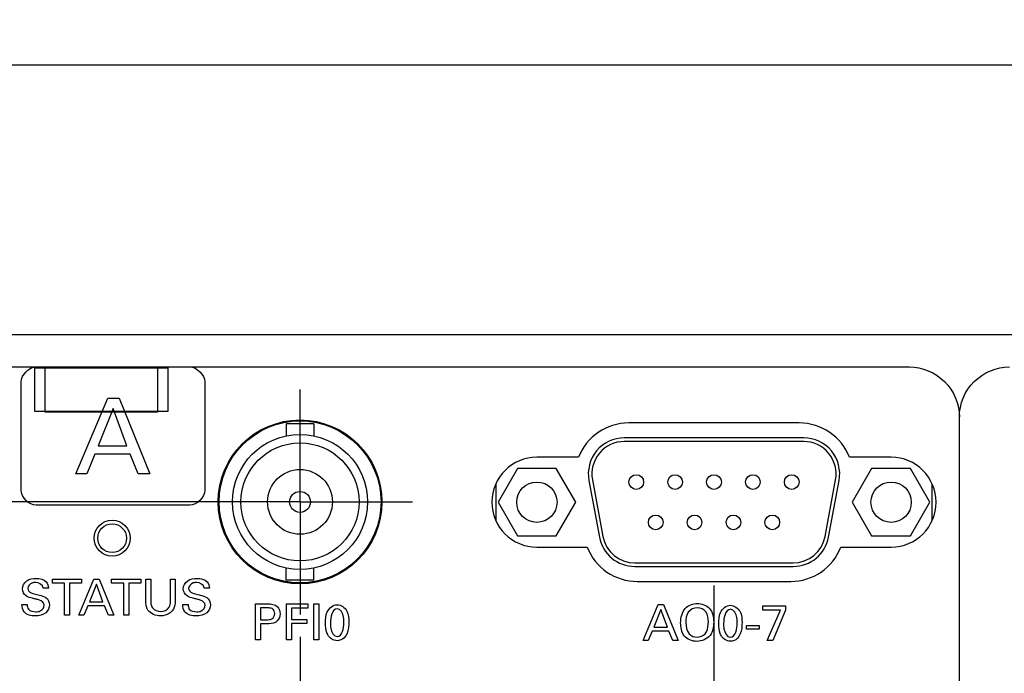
# Model space of a CAD drawing. Header units: inches. Extents: x 0 to 34, y 0 to 22.
# Tile 16 of 78: x 7 to 9.7, y 8.1 to 10. Entities that reach past the tile are written whole.
import ezdxf

# ---------------------------------------------------------------- set-up
doc = ezdxf.new("R2010")
doc.units = ezdxf.units.IN
doc.header["$LTSCALE"] = 1.87
doc.header["$MEASUREMENT"] = 0
doc.linetypes.add('CENTER', pattern=[0.6, 0.375, -0.075, 0.075, -0.075])
doc.layers.get('0').update_dxf_attribs({"linetype": 'CONTINUOUS'})
for name, color, linetype in [('02___PRT_ALL_AXES', 7, 'CONTINUOUS'), ('DEFAULT_1', 7, 'CENTER'), ('DIMENSIONS', 7, 'CONTINUOUS')]:
    doc.layers.add(name, color=color, linetype=linetype)
doc.styles.get("Standard").update_dxf_attribs({"font": 'txt', "width": 0.8})
doc.dimstyles.new('DIMSTYLE_1', dxfattribs={"dimtxt": 0.125, "dimasz": 0.18, "dimexe": 0.125, "dimexo": 0.0625, "dimgap": 0.0625, "dimtad": 0, "dimtih": 1, "dimtoh": 1, "dimzin": 4, "dimdsep": 46, "dimtxsty": 'STANDARD', "dimblk": '_FILLED', "dimblk1": '_FILLED', "dimblk2": '_FILLED', "dimcen": 0.09, "dimadec": 0, "dimazin": 0, "dimtp": 0.001, "dimtm": 0.001, "dimtfac": 1, "dimtofl": 0, "dimtmove": 0, "dimatfit": 3, "dimldrblk": '_FILLED', "dimfxl": 1, "dimtolj": 1, "dimtzin": 4, "dimarcsym": 0})
doc.dimstyles.new('DIMSTYLE_2', dxfattribs={"dimtxt": 0.125, "dimasz": 0.18, "dimexe": 0.125, "dimexo": 0.0625, "dimgap": 0.09, "dimtad": 0, "dimtih": 1, "dimtoh": 1, "dimzin": 4, "dimdsep": 46, "dimtxsty": 'STANDARD', "dimblk": '_FILLED', "dimblk1": '_FILLED', "dimblk2": '_FILLED', "dimcen": 0.09, "dimadec": 0, "dimazin": 0, "dimtp": 0.001, "dimtm": 0.001, "dimtfac": 1, "dimtofl": 0, "dimtmove": 0, "dimatfit": 3, "dimldrblk": '_FILLED', "dimfxl": 1, "dimtolj": 1, "dimtzin": 4, "dimarcsym": 0})

# ---------------------------------------------------------------- blocks, each defined once
blk = doc.blocks.new('*D7')
at = {"layer": 'DIMENSIONS', "color": 2, "linetype": 'CONTINUOUS'}
blk.add_line((7.71, 8.6246), (2.135, 8.6246), dxfattribs=at)
at = {"layer": 'DIMENSIONS', "color": 2, "linetype": 'CONTINUOUS', "insert": (2.0725, 8.6871), "char_height": 0.125, "width": 1.425, "attachment_point": 3, "line_spacing_factor": 0.9}
blk.add_mtext('6X 1.27{\\Ftxt.shx;\\W1.000000;\\H0.125000; }[32.2]', dxfattribs=at)
blk = doc.blocks.new('_FILLED')
at = {"color": 0, "linetype": 'BYBLOCK'}
blk.add_solid([(0, 0), (-1, 0.174), (-1, -0.174)], dxfattribs=at)
blk = doc.blocks.new('*D17')
at = {"layer": 'DIMENSIONS', "color": 2, "linetype": 'CONTINUOUS'}
blk.add_line((8.9225, 8.3928), (8.9225, 6.6713), dxfattribs=at)
at = {"layer": 'DIMENSIONS', "color": 2, "linetype": 'CONTINUOUS', "insert": (8.86, 6.6088), "char_height": 0.125, "width": 1.225, "attachment_point": 3, "rotation": 90, "line_spacing_factor": 0.9}
blk.add_mtext('6.10{\\Ftxt.shx;\\W1.000000;\\H0.125000; }[154.9]', dxfattribs=at)
blk = doc.blocks.new('*D18')
at = {"layer": 'DIMENSIONS', "color": 2, "linetype": 'CONTINUOUS'}
blk.add_line((7.7725, 8.2496), (7.7725, 6.6713), dxfattribs=at)
at = {"layer": 'DIMENSIONS', "color": 2, "linetype": 'CONTINUOUS', "insert": (7.71, 6.6088), "char_height": 0.125, "width": 1.225, "attachment_point": 3, "rotation": 90, "line_spacing_factor": 0.9}
blk.add_mtext('4.95{\\Ftxt.shx;\\W1.000000;\\H0.125000; }[125.7]', dxfattribs=at)
blk = doc.blocks.new('*D19')
at = {"layer": 'DIMENSIONS', "color": 2, "linetype": 'CONTINUOUS'}
blk.add_line((13.1285, 8.248), (13.1285, 6.6713), dxfattribs=at)
at = {"layer": 'DIMENSIONS', "color": 2, "linetype": 'CONTINUOUS', "insert": (13.066, 6.6088), "char_height": 0.125, "width": 1.325, "attachment_point": 3, "rotation": 90, "line_spacing_factor": 0.9}
blk.add_mtext('10.31{\\Ftxt.shx;\\W1.000000;\\H0.125000; }[261.8]', dxfattribs=at)
blk = doc.blocks.new('*D20')
at = {"layer": 'DIMENSIONS', "color": 2, "linetype": 'CONTINUOUS'}
blk.add_line((14.2785, 8.3928), (14.2785, 6.6713), dxfattribs=at)
at = {"layer": 'DIMENSIONS', "color": 2, "linetype": 'CONTINUOUS', "insert": (14.216, 6.6088), "char_height": 0.125, "width": 1.125, "attachment_point": 3, "rotation": 90, "line_spacing_factor": 0.9}
blk.add_mtext('11.46{\\Ftxt.shx;\\W1.000000;\\H0.125000; }[291]', dxfattribs=at)
blk = doc.blocks.new('*D22')
at = {"layer": 'DIMENSIONS', "color": 2, "linetype": 'CONTINUOUS'}
blk.add_line((10.0785, 8.4512), (10.0785, 6.6713), dxfattribs=at)
at = {"layer": 'DIMENSIONS', "color": 2, "linetype": 'CONTINUOUS', "insert": (10.016, 6.6088), "char_height": 0.125, "width": 1.525, "attachment_point": 3, "rotation": 90, "line_spacing_factor": 0.9}
blk.add_mtext('2X 7.26{\\Ftxt.shx;\\W1.000000;\\H0.125000; }[184.3]', dxfattribs=at)
blk = doc.blocks.new('*D23')
at = {"layer": 'DIMENSIONS', "color": 2, "linetype": 'CONTINUOUS'}
blk.add_line((10.7185, 8.4512), (10.7185, 6.6713), dxfattribs=at)
at = {"layer": 'DIMENSIONS', "color": 2, "linetype": 'CONTINUOUS', "insert": (10.656, 6.6088), "char_height": 0.125, "width": 1.525, "attachment_point": 3, "rotation": 90, "line_spacing_factor": 0.9}
blk.add_mtext('2X 7.90{\\Ftxt.shx;\\W1.000000;\\H0.125000; }[200.6]', dxfattribs=at)
blk = doc.blocks.new('*D24')
at = {"layer": 'DIMENSIONS', "color": 2, "linetype": 'CONTINUOUS'}
blk.add_line((11.3585, 8.4512), (11.3585, 6.6713), dxfattribs=at)
at = {"layer": 'DIMENSIONS', "color": 2, "linetype": 'CONTINUOUS', "insert": (11.296, 6.6088), "char_height": 0.125, "width": 1.525, "attachment_point": 3, "rotation": 90, "line_spacing_factor": 0.9}
blk.add_mtext('2X 8.54{\\Ftxt.shx;\\W1.000000;\\H0.125000; }[216.8]', dxfattribs=at)
blk = doc.blocks.new('*D25')
at = {"layer": 'DIMENSIONS', "color": 2, "linetype": 'CONTINUOUS'}
blk.add_line((11.9985, 8.4512), (11.9985, 6.6713), dxfattribs=at)
at = {"layer": 'DIMENSIONS', "color": 2, "linetype": 'CONTINUOUS', "insert": (11.936, 6.6088), "char_height": 0.125, "width": 1.525, "attachment_point": 3, "rotation": 90, "line_spacing_factor": 0.9}
blk.add_mtext('2X 9.18{\\Ftxt.shx;\\W1.000000;\\H0.125000; }[233.1]', dxfattribs=at)
blk = doc.blocks.new('*D26')
at = {"layer": 'DIMENSIONS', "color": 2, "linetype": 'CONTINUOUS'}
blk.add_line((15.4345, 8.4512), (15.4345, 6.6713), dxfattribs=at)
at = {"layer": 'DIMENSIONS', "color": 2, "linetype": 'CONTINUOUS', "insert": (15.372, 6.6088), "char_height": 0.125, "width": 1.625, "attachment_point": 3, "rotation": 90, "line_spacing_factor": 0.9}
blk.add_mtext('2X 12.61{\\Ftxt.shx;\\W1.000000;\\H0.125000; }[320.3]', dxfattribs=at)
blk = doc.blocks.new('*D27')
at = {"layer": 'DIMENSIONS', "color": 2, "linetype": 'CONTINUOUS'}
blk.add_line((16.0745, 8.4512), (16.0745, 6.6713), dxfattribs=at)
at = {"layer": 'DIMENSIONS', "color": 2, "linetype": 'CONTINUOUS', "insert": (16.012, 6.6088), "char_height": 0.125, "width": 1.625, "attachment_point": 3, "rotation": 90, "line_spacing_factor": 0.9}
blk.add_mtext('2X 13.25{\\Ftxt.shx;\\W1.000000;\\H0.125000; }[336.6]', dxfattribs=at)
blk = doc.blocks.new('*D28')
at = {"layer": 'DIMENSIONS', "color": 2, "linetype": 'CONTINUOUS'}
blk.add_line((16.7145, 8.4512), (16.7145, 6.6713), dxfattribs=at)
at = {"layer": 'DIMENSIONS', "color": 2, "linetype": 'CONTINUOUS', "insert": (16.652, 6.6088), "char_height": 0.125, "width": 1.625, "attachment_point": 3, "rotation": 90, "line_spacing_factor": 0.9}
blk.add_mtext('2X 13.89{\\Ftxt.shx;\\W1.000000;\\H0.125000; }[352.9]', dxfattribs=at)
blk = doc.blocks.new('*D29')
at = {"layer": 'DIMENSIONS', "color": 2, "linetype": 'CONTINUOUS'}
blk.add_line((17.3545, 8.4512), (17.3545, 6.6713), dxfattribs=at)
at = {"layer": 'DIMENSIONS', "color": 2, "linetype": 'CONTINUOUS', "insert": (17.292, 6.6088), "char_height": 0.125, "width": 1.625, "attachment_point": 3, "rotation": 90, "line_spacing_factor": 0.9}
blk.add_mtext('2X 14.53{\\Ftxt.shx;\\W1.000000;\\H0.125000; }[369.1]', dxfattribs=at)
blk = doc.blocks.new('*D31')
at = {"layer": 'DIMENSIONS', "color": 2, "linetype": 'CONTINUOUS'}
blk.add_line((19.6345, 8.3928), (19.6345, 6.6713), dxfattribs=at)
at = {"layer": 'DIMENSIONS', "color": 2, "linetype": 'CONTINUOUS', "insert": (19.572, 6.6088), "char_height": 0.125, "width": 1.125, "attachment_point": 3, "rotation": 90, "line_spacing_factor": 0.9}
blk.add_mtext('16.81{\\Ftxt.shx;\\W1.000000;\\H0.125000; }[427]', dxfattribs=at)
blk = doc.blocks.new('*D32')
at = {"layer": 'DIMENSIONS', "color": 2, "linetype": 'CONTINUOUS'}
blk.add_line((18.4845, 8.248), (18.4845, 6.6713), dxfattribs=at)
at = {"layer": 'DIMENSIONS', "color": 2, "linetype": 'CONTINUOUS', "insert": (18.422, 6.6088), "char_height": 0.125, "width": 1.325, "attachment_point": 3, "rotation": 90, "line_spacing_factor": 0.9}
blk.add_mtext('15.66{\\Ftxt.shx;\\W1.000000;\\H0.125000; }[397.8]', dxfattribs=at)
blk = doc.blocks.new('*D48')
at = {"layer": 'DIMENSIONS', "color": 2, "linetype": 'CONTINUOUS'}
for p, q in [((2.8225, 8.9638), (2.8225, 9.9638)), ((21.8225, 8.9638), (21.8225, 9.9638)), ((2.8225, 9.8388), (11.4975, 9.8388)), ((21.8225, 9.8388), (13.1475, 9.8388))]:
    blk.add_line(p, q, dxfattribs=at)
at = {"layer": 'DIMENSIONS', "color": 2, "linetype": 'CONTINUOUS', "xscale": 0.18, "yscale": 0.18, "zscale": 0.18, "rotation": 180}
blk.add_blockref('_FILLED', (2.8225, 9.8388), dxfattribs=at)
at = {"layer": 'DIMENSIONS', "color": 2, "linetype": 'CONTINUOUS', "xscale": 0.18, "yscale": 0.18, "zscale": 0.18}
blk.add_blockref('_FILLED', (21.8225, 9.8388), dxfattribs=at)
at = {"layer": 'DIMENSIONS', "color": 2, "linetype": 'CONTINUOUS', "insert": (12.3225, 9.9013), "char_height": 0.125, "width": 1.525, "attachment_point": 2, "line_spacing_factor": 0.9}
blk.add_mtext('(19.00{\\Ftxt.shx;\\W1.000000;\\H0.125000; }[482.6])', dxfattribs=at)

msp = doc.modelspace()

# ---------------------------------------------------------------- linework, layer by layer
at = {"color": 7, "linetype": 'CONTINUOUS'}
for p, q in [((21.635, 9.0888), (3.01, 9.0888)), ((7.0355, 8.8758), (7.0355, 8.9968)), ((7.0355, 8.9968), (7.4055, 8.9968)), ((7.0645, 8.8738), (7.0645, 8.9988)), ((7.0645, 8.9988), (7.3765, 8.9988)), ((7.3765, 8.9988), (7.3765, 8.8738)), ((7.4055, 8.9968), (7.4055, 8.8758)), ((7.4055, 8.8758), (7.0355, 8.8758)), ((7.3765, 8.8738), (7.0645, 8.8738)), ((7.1645, 8.8738), (7.1645, 8.8758)), ((7.2765, 8.8738), (7.2765, 8.8758)), ((7.734, 8.8416), (7.734, 8.8081)), ((7.811, 8.8416), (7.734, 8.8416)), ((7.811, 8.8416), (7.811, 8.8081)), ((9.1717, 8.7923), (8.6733, 8.7923)), ((8.316, 8.6738), (8.316, 8.5738)), ((8.5848, 8.6858), (8.614, 8.5288)), ((9.2309, 8.5288), (9.2601, 8.6858)), ((9.529, 8.5738), (9.529, 8.6738)), ((8.7025, 8.4553), (9.1424, 8.4553)), ((7.734, 8.4076), (7.734, 8.4411)), ((7.811, 8.4076), (7.811, 8.4411)), ((7.811, 8.4076), (7.734, 8.4076))]:
    msp.add_line(p, q, dxfattribs=at)
at = {"color": 40, "linetype": 'CONTINUOUS'}
for p, q in [((6.8042, 8.9994), (9.4652, 8.9994)), ((6.9978, 8.657), (6.9978, 8.9577)), ((7.5079, 8.9577), (7.5079, 8.657)), ((7.15, 8.7021), (7.2387, 8.9126)), ((7.2387, 8.9126), (7.2699, 8.9126)), ((7.2699, 8.9126), (7.355, 8.7021)), ((7.253, 8.8838), (7.2121, 8.7805)), ((7.2917, 8.7805), (7.253, 8.8838)), ((9.6041, 7.5816), (9.6041, 8.8605)), ((7.2121, 8.7805), (7.2917, 8.7805)), ((7.2028, 8.7569), (7.1801, 8.7021)), ((7.3005, 8.7569), (7.2028, 8.7569)), ((7.3232, 8.7021), (7.3005, 8.7569)), ((7.1801, 8.7021), (7.15, 8.7021)), ((7.355, 8.7021), (7.3232, 8.7021)), ((7.4662, 8.6153), (7.0395, 8.6153)), ((7.0849, 8.3986), (7.0849, 8.4104)), ((7.0849, 8.4104), (7.1658, 8.4104)), ((7.1185, 8.3986), (7.0849, 8.3986)), ((7.1185, 8.3102), (7.1185, 8.3986)), ((7.1322, 8.3986), (7.1322, 8.3102)), ((7.1658, 8.3986), (7.1322, 8.3986)), ((7.1577, 8.3102), (7.1999, 8.4104)), ((7.1658, 8.4104), (7.1658, 8.3986)), ((7.1999, 8.4104), (7.2147, 8.4104)), ((7.2147, 8.4104), (7.2553, 8.3102)), ((7.2492, 8.3986), (7.2492, 8.4104)), ((7.2492, 8.4104), (7.3301, 8.4104)), ((7.2828, 8.3986), (7.2492, 8.3986)), ((7.2828, 8.3102), (7.2828, 8.3986)), ((7.2965, 8.3986), (7.2965, 8.3102)), ((7.3301, 8.3986), (7.2965, 8.3986)), ((7.3301, 8.4104), (7.3301, 8.3986)), ((7.3441, 8.3493), (7.3441, 8.4104)), ((7.3441, 8.4104), (7.3579, 8.4104)), ((7.3579, 8.4104), (7.3579, 8.3483)), ((7.4124, 8.3489), (7.4124, 8.4104)), ((7.4124, 8.4104), (7.4258, 8.4104)), ((7.4258, 8.4104), (7.4258, 8.3486)), ((7.0737, 8.3854), (7.0593, 8.3854)), ((7.2067, 8.3966), (7.1872, 8.3475)), ((7.2251, 8.3475), (7.2067, 8.3966)), ((7.5208, 8.3854), (7.5064, 8.3854)), ((7.1872, 8.3475), (7.2251, 8.3475)), ((6.9999, 8.3394), (7.0143, 8.3394)), ((7.1828, 8.3363), (7.172, 8.3102)), ((7.2293, 8.3363), (7.1828, 8.3363)), ((7.2401, 8.3102), (7.2293, 8.3363)), ((7.447, 8.3394), (7.4614, 8.3394)), ((7.6489, 8.2411), (7.6489, 8.3414)), ((7.6489, 8.3414), (7.6825, 8.3414)), ((7.6627, 8.3301), (7.6627, 8.2974)), ((7.6822, 8.3301), (7.6627, 8.3301)), ((7.7347, 8.2411), (7.7347, 8.3414)), ((7.7347, 8.3414), (7.7944, 8.3414)), ((7.7489, 8.3296), (7.7489, 8.2983)), ((7.7944, 8.3296), (7.7489, 8.3296)), ((7.7944, 8.3414), (7.7944, 8.3296)), ((7.8109, 8.2411), (7.8109, 8.3414)), ((7.8109, 8.3414), (7.8248, 8.3414)), ((7.8248, 8.3414), (7.8248, 8.2411)), ((8.7255, 8.2395), (8.7677, 8.3398)), ((8.7745, 8.326), (8.7551, 8.2769)), ((8.7677, 8.3398), (8.7825, 8.3398)), ((8.793, 8.2769), (8.7745, 8.326)), ((8.7825, 8.3398), (8.8231, 8.2395)), ((9.0581, 8.3241), (9.0581, 8.3356)), ((9.0581, 8.3356), (9.1216, 8.3356)), ((9.1075, 8.3241), (9.0581, 8.3241)), ((9.0706, 8.2395), (9.1075, 8.3241)), ((9.1216, 8.3239), (9.0863, 8.2395)), ((9.1216, 8.3356), (9.1216, 8.3239)), ((7.1322, 8.3102), (7.1185, 8.3102)), ((7.172, 8.3102), (7.1577, 8.3102)), ((7.2553, 8.3102), (7.2401, 8.3102)), ((7.2965, 8.3102), (7.2828, 8.3102)), ((7.6627, 8.2974), (7.6793, 8.2974)), ((7.7489, 8.2983), (7.7917, 8.2983)), ((7.7917, 8.2983), (7.7917, 8.2867)), ((7.6627, 8.2857), (7.6627, 8.2411)), ((7.679, 8.2857), (7.6627, 8.2857)), ((7.7489, 8.2867), (7.7489, 8.2411)), ((7.7917, 8.2867), (7.7489, 8.2867)), ((8.7506, 8.2656), (8.7398, 8.2395)), ((8.7971, 8.2656), (8.7506, 8.2656)), ((8.7551, 8.2769), (8.793, 8.2769)), ((8.808, 8.2395), (8.7971, 8.2656)), ((9.0129, 8.2708), (9.0129, 8.2813)), ((9.0129, 8.2813), (9.0477, 8.2813)), ((9.0477, 8.2708), (9.0129, 8.2708)), ((9.0477, 8.2813), (9.0477, 8.2708)), ((7.6627, 8.2411), (7.6489, 8.2411)), ((7.7489, 8.2411), (7.7347, 8.2411)), ((7.8248, 8.2411), (7.8109, 8.2411)), ((8.7398, 8.2395), (8.7255, 8.2395)), ((8.8231, 8.2395), (8.808, 8.2395)), ((9.0863, 8.2395), (9.0706, 8.2395))]:
    msp.add_line(p, q, dxfattribs=at)
at = {"color": 6, "linetype": 'CONTINUOUS'}
for p, q in [((7.0987, 8.8752), (7.0987, 8.8758)), ((7.1302, 8.8758), (7.1302, 8.8752)), ((7.8243, 8.8458), (7.8243, 8.8435)), ((7.844, 8.8379), (7.844, 8.8404)), ((7.6548, 8.8163), (7.6548, 8.819)), ((7.6745, 8.827), (7.6745, 8.8296)), ((7.6351, 8.8057), (7.6351, 8.8027)), ((7.573, 8.7335), (7.5756, 8.7335)), ((7.5802, 8.7456), (7.5802, 8.7414)), ((7.5604, 8.7059), (7.5628, 8.7059)), ((7.5562, 8.6862), (7.5538, 8.6862)), ((7.5491, 8.6665), (7.5515, 8.6665))]:
    msp.add_line(p, q, dxfattribs=at)
at = {"color": 7, "linetype": 'CONTINUOUS'}
for radius in [0.225, 0.1875, 0.164, 0.09, 0.029]:
    msp.add_circle((7.7725, 8.6246), radius, dxfattribs=at)
for centre, start, end in [((8.6733, 8.7023), 90, 190.5475), ((9.1717, 8.7023), 349.4525, 90), ((8.7025, 8.5453), 190.5475, 270), ((9.1424, 8.5453), 270, 349.4525)]:
    msp.add_arc(centre, 0.09, start, end, dxfattribs=at)
at = {"color": 40, "linetype": 'CONTINUOUS'}
for points in [[(6.9978, 8.9577), (6.9978, 8.9774), (7.0199, 8.9994), (7.0395, 8.9994)], [(7.4662, 8.9994), (7.4859, 8.9994), (7.5079, 8.9774), (7.5079, 8.9577)], [(9.4652, 8.9994), (9.5006, 8.9994), (9.5742, 8.9695), (9.6041, 8.8959), (9.6041, 8.8605)], [(9.6041, 8.8605), (9.6041, 8.8959), (9.634, 8.9695), (9.7076, 8.9994), (9.743, 8.9994)], [(7.0395, 8.6153), (7.0199, 8.6153), (6.9978, 8.6374), (6.9978, 8.657)], [(7.5079, 8.657), (7.5079, 8.6374), (7.4859, 8.6153), (7.4662, 8.6153)], [(7.0593, 8.3854), (7.0588, 8.3941), (7.0469, 8.4007), (7.0382, 8.4007)], [(7.0395, 8.4123), (7.0494, 8.4123), (7.0609, 8.4098), (7.0676, 8.4025)], [(7.0676, 8.4025), (7.0717, 8.398), (7.0733, 8.3914), (7.0737, 8.3854)], [(7.5064, 8.3854), (7.5059, 8.3941), (7.494, 8.4007), (7.4853, 8.4007)], [(7.4865, 8.4123), (7.4965, 8.4123), (7.508, 8.4098), (7.5147, 8.4025)], [(7.5147, 8.4025), (7.5188, 8.398), (7.5204, 8.3914), (7.5208, 8.3854)], [(7.0117, 8.3633), (7.0055, 8.3675), (7.0013, 8.3756), (7.0013, 8.383)], [(7.4588, 8.3633), (7.4526, 8.3675), (7.4483, 8.3756), (7.4483, 8.383)], [(7.0664, 8.359), (7.0726, 8.3549), (7.0764, 8.3465), (7.0764, 8.339)], [(7.5135, 8.359), (7.5197, 8.3549), (7.5234, 8.3465), (7.5234, 8.339)], [(7.0057, 8.3192), (7.0014, 8.3247), (6.9999, 8.3324), (6.9999, 8.3394)], [(7.0368, 8.3078), (7.0258, 8.3078), (7.0125, 8.3105), (7.0057, 8.3192)], [(7.3853, 8.3081), (7.3723, 8.3081), (7.3573, 8.3134), (7.3499, 8.324)], [(7.3624, 8.3303), (7.3674, 8.3236), (7.377, 8.3204), (7.3853, 8.3204)], [(7.4528, 8.3192), (7.4485, 8.3247), (7.447, 8.3324), (7.447, 8.3394)], [(7.4839, 8.3078), (7.4728, 8.3078), (7.4596, 8.3105), (7.4528, 8.3192)], [(7.6825, 8.3414), (7.692, 8.3414), (7.7034, 8.3403), (7.7098, 8.3333)], [(7.7098, 8.3333), (7.7146, 8.3283), (7.7172, 8.3208), (7.7172, 8.3139)], [(7.8758, 8.328), (7.8612, 8.328), (7.8568, 8.3033), (7.8568, 8.2888)], [(8.8299, 8.289), (8.8299, 8.303), (8.8333, 8.3187), (8.8428, 8.3289)], [(8.8428, 8.3289), (8.851, 8.3378), (8.8643, 8.3424), (8.8763, 8.3424)], [(8.9683, 8.3264), (8.9537, 8.3264), (8.9492, 8.3017), (8.9492, 8.2872)], [(7.7172, 8.3139), (7.7172, 8.3068), (7.7142, 8.2993), (7.7092, 8.2943)], [(7.8755, 8.2507), (7.8898, 8.2507), (7.8944, 8.2748), (7.8944, 8.289)], [(8.8445, 8.2898), (8.8445, 8.2788), (8.8465, 8.2667), (8.8534, 8.2582)], [(8.968, 8.2491), (8.9822, 8.2491), (8.9869, 8.2732), (8.9869, 8.2874)], [(7.8754, 8.2392), (7.8653, 8.2392), (7.8541, 8.2461), (7.8497, 8.2552)], [(7.8945, 8.2466), (7.8895, 8.2419), (7.8822, 8.2392), (7.8754, 8.2392)], [(8.8534, 8.2582), (8.8584, 8.2519), (8.8676, 8.249), (8.8756, 8.249)], [(8.8756, 8.249), (8.8836, 8.249), (8.8927, 8.252), (8.8978, 8.2582)], [(8.9678, 8.2376), (8.9578, 8.2376), (8.9466, 8.2445), (8.9422, 8.2536)], [(8.987, 8.245), (8.982, 8.2403), (8.9747, 8.2376), (8.9678, 8.2376)]]:
    msp.add_open_spline(points, degree=3, dxfattribs=at)
for points, knots in [([(7.0013, 8.383), (7.0013, 8.3915), (7.0117, 8.4095), (7.0304, 8.4123), (7.0395, 8.4123)], [0, 0, 0, 0, 0.483183, 1, 1, 1, 1]), ([(7.0382, 8.4007), (7.0351, 8.4007), (7.0254, 8.4003), (7.016, 8.391), (7.016, 8.3844)], [0, 0, 0, 0, 0.321258, 1, 1, 1, 1]), ([(7.4483, 8.383), (7.4483, 8.3915), (7.4588, 8.4095), (7.4775, 8.4123), (7.4865, 8.4123)], [0, 0, 0, 0, 0.483185, 1, 1, 1, 1]), ([(7.4853, 8.4007), (7.4821, 8.4007), (7.4725, 8.4003), (7.4631, 8.391), (7.4631, 8.3844)], [0, 0, 0, 0, 0.321258, 1, 1, 1, 1]), ([(7.016, 8.3844), (7.016, 8.3791), (7.0235, 8.3716), (7.0313, 8.3702), (7.034, 8.3696)], [0, 0, 0, 0, 0.65977, 1, 1, 1, 1]), ([(7.4631, 8.3844), (7.4631, 8.3791), (7.4706, 8.3716), (7.4784, 8.3702), (7.4811, 8.3696)], [0, 0, 0, 0, 0.65977, 1, 1, 1, 1]), ([(7.0389, 8.3544), (7.0356, 8.3553), (7.0264, 8.3576), (7.0168, 8.3599), (7.0117, 8.3633)], [0, 0, 0, 0, 0.35846, 1, 1, 1, 1]), ([(7.034, 8.3696), (7.0388, 8.3684), (7.0497, 8.3655), (7.061, 8.3626), (7.0664, 8.359)], [0, 0, 0, 0, 0.433603, 1, 1, 1, 1]), ([(7.0619, 8.3375), (7.0619, 8.3441), (7.0514, 8.3521), (7.0421, 8.3537), (7.0389, 8.3544)], [0, 0, 0, 0, 0.66743, 1, 1, 1, 1]), ([(7.3499, 8.324), (7.3491, 8.3252), (7.3445, 8.3327), (7.3441, 8.342), (7.3441, 8.3493)], [0, 0, 0, 0, 0.165105, 1, 1, 1, 1]), ([(7.3579, 8.3483), (7.3579, 8.346), (7.3582, 8.3398), (7.3601, 8.3335), (7.3624, 8.3303)], [0, 0, 0, 0, 0.369352, 1, 1, 1, 1]), ([(7.3853, 8.3204), (7.3941, 8.3204), (7.4113, 8.3272), (7.4124, 8.3431), (7.4124, 8.3489)], [0, 0, 0, 0, 0.60395, 1, 1, 1, 1]), ([(7.4258, 8.3486), (7.4258, 8.3469), (7.4257, 8.3376), (7.4225, 8.3279), (7.4176, 8.322)], [0, 0, 0, 0, 0.179484, 1, 1, 1, 1]), ([(7.486, 8.3544), (7.4826, 8.3553), (7.4735, 8.3576), (7.4638, 8.3599), (7.4588, 8.3633)], [0, 0, 0, 0, 0.358467, 1, 1, 1, 1]), ([(7.4811, 8.3696), (7.4859, 8.3684), (7.4968, 8.3655), (7.5081, 8.3626), (7.5135, 8.359)], [0, 0, 0, 0, 0.433582, 1, 1, 1, 1]), ([(7.509, 8.3375), (7.509, 8.3441), (7.4985, 8.3521), (7.4892, 8.3537), (7.486, 8.3544)], [0, 0, 0, 0, 0.667447, 1, 1, 1, 1]), ([(7.0143, 8.3394), (7.0145, 8.3351), (7.0167, 8.3222), (7.0312, 8.3196), (7.0385, 8.3196)], [0, 0, 0, 0, 0.372946, 1, 1, 1, 1]), ([(7.0764, 8.339), (7.0764, 8.3309), (7.0675, 8.3115), (7.0471, 8.3078), (7.0368, 8.3078)], [0, 0, 0, 0, 0.443285, 1, 1, 1, 1]), ([(7.0385, 8.3196), (7.0427, 8.3196), (7.0536, 8.3202), (7.0619, 8.3311), (7.0619, 8.3375)], [0, 0, 0, 0, 0.395866, 1, 1, 1, 1]), ([(7.4176, 8.322), (7.4153, 8.3191), (7.4062, 8.3109), (7.3936, 8.3081), (7.3853, 8.3081)], [0, 0, 0, 0, 0.306079, 1, 1, 1, 1]), ([(7.4614, 8.3394), (7.4616, 8.3351), (7.4638, 8.3222), (7.4783, 8.3196), (7.4856, 8.3196)], [0, 0, 0, 0, 0.372935, 1, 1, 1, 1]), ([(7.5234, 8.339), (7.5234, 8.3309), (7.5146, 8.3115), (7.4941, 8.3078), (7.4839, 8.3078)], [0, 0, 0, 0, 0.443287, 1, 1, 1, 1]), ([(7.4856, 8.3196), (7.4898, 8.3196), (7.5007, 8.3202), (7.509, 8.3311), (7.509, 8.3375)], [0, 0, 0, 0, 0.395851, 1, 1, 1, 1]), ([(7.7024, 8.3144), (7.7024, 8.3196), (7.697, 8.3305), (7.6865, 8.3301), (7.6822, 8.3301)], [0, 0, 0, 0, 0.545769, 1, 1, 1, 1]), ([(7.8434, 8.2881), (7.8434, 8.2985), (7.8432, 8.3209), (7.8643, 8.3391), (7.8756, 8.3391)], [0, 0, 0, 0, 0.477857, 1, 1, 1, 1]), ([(7.8756, 8.3391), (7.8864, 8.3391), (7.9078, 8.3233), (7.9079, 8.3008), (7.9079, 8.2903)], [0, 0, 0, 0, 0.504026, 1, 1, 1, 1]), ([(7.8944, 8.289), (7.8944, 8.2943), (7.8949, 8.3083), (7.8855, 8.328), (7.8758, 8.328)], [0, 0, 0, 0, 0.351702, 1, 1, 1, 1]), ([(8.8764, 8.3307), (8.8669, 8.3307), (8.846, 8.3206), (8.8445, 8.2994), (8.8445, 8.2898)], [0, 0, 0, 0, 0.496581, 1, 1, 1, 1]), ([(8.8763, 8.3424), (8.8882, 8.3424), (8.9161, 8.3328), (8.9216, 8.3041), (8.9216, 8.2906)], [0, 0, 0, 0, 0.467315, 1, 1, 1, 1]), ([(8.9068, 8.2908), (8.9068, 8.3005), (8.9056, 8.3214), (8.8852, 8.3307), (8.8764, 8.3307)], [0, 0, 0, 0, 0.525888, 1, 1, 1, 1]), ([(8.9359, 8.2865), (8.9359, 8.2969), (8.9357, 8.3193), (8.9567, 8.3376), (8.9681, 8.3376)], [0, 0, 0, 0, 0.477857, 1, 1, 1, 1]), ([(8.9681, 8.3376), (8.9788, 8.3376), (9.0002, 8.3217), (9.0003, 8.2992), (9.0003, 8.2887)], [0, 0, 0, 0, 0.504017, 1, 1, 1, 1]), ([(8.9869, 8.2874), (8.9869, 8.2927), (8.9874, 8.3067), (8.978, 8.3264), (8.9683, 8.3264)], [0, 0, 0, 0, 0.351702, 1, 1, 1, 1]), ([(7.7092, 8.2943), (7.7079, 8.293), (7.6995, 8.2861), (7.6878, 8.2857), (7.679, 8.2857)], [0, 0, 0, 0, 0.177433, 1, 1, 1, 1]), ([(7.6793, 8.2974), (7.6843, 8.2974), (7.6961, 8.297), (7.7024, 8.3088), (7.7024, 8.3144)], [0, 0, 0, 0, 0.475385, 1, 1, 1, 1]), ([(7.8497, 8.2552), (7.8488, 8.2569), (7.8444, 8.2673), (7.8434, 8.2788), (7.8434, 8.2881)], [0, 0, 0, 0, 0.175083, 1, 1, 1, 1]), ([(7.8568, 8.2888), (7.8568, 8.2838), (7.8564, 8.27), (7.8658, 8.2507), (7.8755, 8.2507)], [0, 0, 0, 0, 0.33932, 1, 1, 1, 1]), ([(7.9079, 8.2903), (7.9079, 8.2852), (7.9074, 8.2699), (7.9021, 8.2536), (7.8945, 8.2466)], [0, 0, 0, 0, 0.330161, 1, 1, 1, 1]), ([(8.8752, 8.2372), (8.8623, 8.2372), (8.8339, 8.2481), (8.8299, 8.2765), (8.8299, 8.289)], [0, 0, 0, 0, 0.507864, 1, 1, 1, 1]), ([(8.9216, 8.2906), (8.9216, 8.278), (8.9175, 8.2491), (8.8886, 8.2372), (8.8752, 8.2372)], [0, 0, 0, 0, 0.485899, 1, 1, 1, 1]), ([(8.8978, 8.2582), (8.9036, 8.2652), (8.9064, 8.2773), (8.9068, 8.2886), (8.9068, 8.2908)], [0, 0, 0, 0, 0.807227, 1, 1, 1, 1]), ([(9.0003, 8.2887), (9.0003, 8.2836), (8.9998, 8.2683), (8.9945, 8.252), (8.987, 8.245)], [0, 0, 0, 0, 0.330158, 1, 1, 1, 1]), ([(8.9422, 8.2536), (8.9413, 8.2553), (8.9368, 8.2657), (8.9359, 8.2772), (8.9359, 8.2865)], [0, 0, 0, 0, 0.175093, 1, 1, 1, 1]), ([(8.9492, 8.2872), (8.9492, 8.2822), (8.9489, 8.2684), (8.9582, 8.2491), (8.968, 8.2491)], [0, 0, 0, 0, 0.339329, 1, 1, 1, 1])]:
    msp.add_open_spline(points, degree=3, knots=knots, dxfattribs=at)
at = {"layer": '02___PRT_ALL_AXES', "color": 7, "linetype": 'CONTINUOUS'}
for p, q in [((7.854, 8.8366), (7.854, 8.8343)), ((9.1595, 8.8438), (8.6855, 8.8438)), ((9.1717, 8.8023), (8.6733, 8.8023)), ((8.5459, 8.7488), (8.4305, 8.7488)), ((9.4145, 8.7488), (9.299, 8.7488)), ((8.3765, 8.7173), (8.3225, 8.6238)), ((8.4845, 8.7173), (8.3765, 8.7173)), ((8.5384, 8.6238), (8.4845, 8.7173)), ((9.3605, 8.7173), (9.3065, 8.6238)), ((9.4685, 8.7173), (9.3605, 8.7173)), ((9.5224, 8.6238), (9.4685, 8.7173)), ((8.575, 8.684), (8.6042, 8.527)), ((9.2407, 8.527), (9.27, 8.684)), ((7.5498, 8.6563), (7.5475, 8.6563)), ((8.3225, 8.6238), (8.3765, 8.5303)), ((8.4845, 8.5303), (8.5384, 8.6238)), ((9.3065, 8.6238), (9.3605, 8.5303)), ((9.4685, 8.5303), (9.5224, 8.6238)), ((8.3765, 8.5303), (8.4845, 8.5303)), ((9.3605, 8.5303), (9.4685, 8.5303)), ((8.4305, 8.4988), (8.5699, 8.4988)), ((9.275, 8.4988), (9.4145, 8.4988)), ((8.7025, 8.4453), (9.1424, 8.4453)), ((8.7095, 8.4038), (9.1355, 8.4038))]:
    msp.add_line(p, q, dxfattribs=at)
for centre, radius in [((7.7725, 8.6246), 0.2275), ((8.7065, 8.6798), 0.0204), ((8.8145, 8.6798), 0.0204), ((8.9225, 8.6798), 0.0204), ((9.0305, 8.6798), 0.0204), ((9.1385, 8.6798), 0.0204), ((8.4305, 8.6238), 0.056), ((9.4145, 8.6238), 0.056), ((7.2505, 8.5238), 0.05), ((7.2505, 8.5238), 0.04), ((8.7605, 8.5678), 0.0204), ((8.8685, 8.5678), 0.0204), ((8.9765, 8.5678), 0.0204), ((9.0845, 8.5678), 0.0204)]:
    msp.add_circle(centre, radius, dxfattribs=at)
for centre, radius, start, end in [((8.6855, 8.6938), 0.15, 90, 158.4898), ((9.1595, 8.6938), 0.15, 21.5102, 90), ((8.6733, 8.7023), 0.1, 90, 190.5475), ((9.1717, 8.7023), 0.1, 349.4525, 90), ((8.4305, 8.6238), 0.125, 90, 270), ((9.4145, 8.6238), 0.125, 270, 90), ((8.7025, 8.5453), 0.1, 190.5475, 270), ((9.1424, 8.5453), 0.1, 270, 349.4525), ((8.7095, 8.5538), 0.15, 201.5102, 270), ((9.1355, 8.5538), 0.15, 270, 338.4898)]:
    msp.add_arc(centre, radius, start, end, dxfattribs=at)
at = {"layer": 'DEFAULT_1', "color": 7, "linetype": 'CENTER'}
for q in [(7.7725, 8.9371), (7.46, 8.6246), (7.7725, 8.3121), (8.085, 8.6246)]:
    msp.add_line((7.7725, 8.6246), q, dxfattribs=at)

# ---------------------------------------------------------------- dimensions: what is measured, and where the dimension line sits
at = {"layer": 'DIMENSIONS', "color": 2, "linetype": 'CONTINUOUS'}
dim = msp.add_linear_dim(base=(21.8225, 9.8388), p1=(2.8225, 8.9013), p2=(21.8225, 8.9013), text='(<>)', dimstyle='DIMSTYLE_1', dxfattribs=at)
dim.commit()
dim.dimension.update_dxf_attribs({"geometry": '*D48', "text_midpoint": (12.3225, 9.8388), "dimtype": 160})
for feature_location, offset, dtype, origin, text, picture, middle in [((7.71, 8.6246), (-5.575, 0), 0, (7.7725, 7.3588), '6X <>', '*D7', (1.36, 8.6246)), ((10.0785, 8.4512), (0, -1.7799), 1, (2.8225, 8.5137), '2X <>', '*D22', (10.0785, 5.8463)), ((10.7185, 8.4512), (0, -1.7799), 1, (2.8225, 8.5137), '2X <>', '*D23', (10.7185, 5.8463)), ((11.3585, 8.4512), (0, -1.7799), 1, (2.8225, 8.5137), '2X <>', '*D24', (11.3585, 5.8463)), ((11.9985, 8.4512), (0, -1.7799), 1, (2.8225, 8.5137), '2X <>', '*D25', (11.9985, 5.8463)), ((15.4345, 8.4512), (0, -1.7799), 1, (2.8225, 8.5137), '2X <>', '*D26', (15.4345, 5.7963)), ((16.0745, 8.4512), (0, -1.7799), 1, (2.8225, 8.5137), '2X <>', '*D27', (16.0745, 5.7963)), ((16.7145, 8.4512), (0, -1.7799), 1, (2.8225, 8.5137), '2X <>', '*D28', (16.7145, 5.7963)), ((17.3545, 8.4512), (0, -1.7799), 1, (2.8225, 8.5137), '2X <>', '*D29', (17.3545, 5.7963))]:
    dim = msp.add_ordinate_dim(feature_location=feature_location, offset=offset, dtype=dtype, origin=origin, text=text, dimstyle='DIMSTYLE_2', override={"dimtad": 1, "dimtih": 0, "dimtoh": 0}, dxfattribs=at)
    dim.commit()
    dim.dimension.update_dxf_attribs({"geometry": picture, "text_midpoint": middle})
for feature_location, offset, origin, picture, middle in [((8.9225, 8.3928), (0, -1.7215), (2.8225, 8.4553), '*D17', (8.9225, 5.9963)), ((14.2785, 8.3928), (0, -1.7215), (2.8225, 8.4553), '*D20', (14.2785, 6.0463)), ((19.6345, 8.3928), (0, -1.7215), (2.8225, 8.4553), '*D31', (19.6345, 6.0463)), ((7.7725, 8.2496), (0, -1.5783), (2.8225, 8.3121), '*D18', (7.7725, 5.9963)), ((13.1285, 8.248), (0, -1.5767), (2.8225, 8.3105), '*D19', (13.1285, 5.9463)), ((18.4845, 8.248), (0, -1.5767), (2.8225, 8.3105), '*D32', (18.4845, 5.9463))]:
    dim = msp.add_ordinate_dim(feature_location=feature_location, offset=offset, dtype=1, origin=origin, dimstyle='DIMSTYLE_2', override={"dimtad": 1, "dimtih": 0, "dimtoh": 0}, dxfattribs=at)
    dim.commit()
    dim.dimension.update_dxf_attribs({"geometry": picture, "text_midpoint": middle})

doc.saveas('drawing.dxf')
